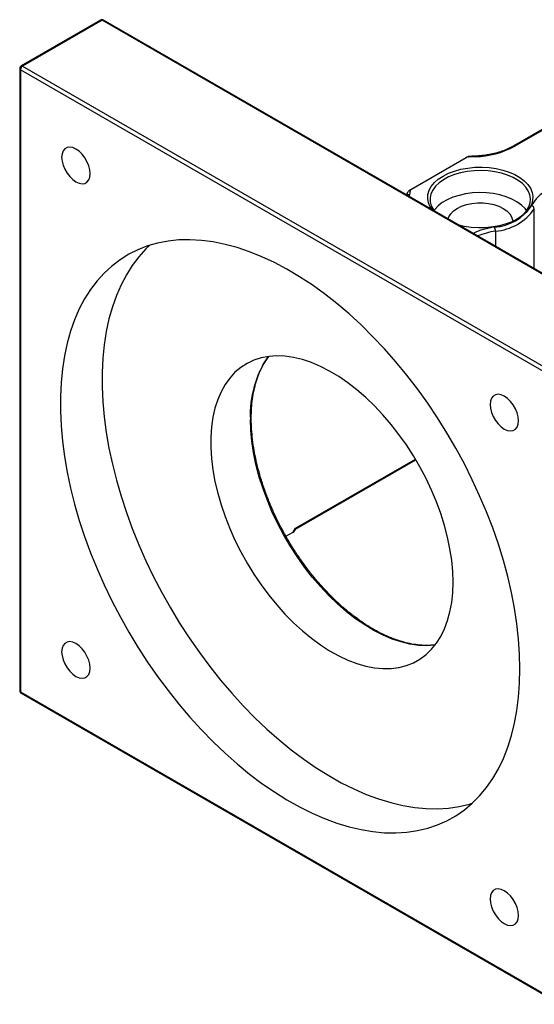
# Model space of a CAD drawing. Header units: millimetres. Extents: x 36 to 282, y 15 to 192.
# Tile 5 of 6: x 198 to 227, y 115 to 171. Entities that reach past the tile are written whole.
import ezdxf

# ---------------------------------------------------------------- set-up
doc = ezdxf.new("R2010")
doc.units = ezdxf.units.MM

msp = doc.modelspace()

# ---------------------------------------------------------------- linework, layer by layer
at = {"color": 7, "linetype": 'Continuous', "lineweight": 25}
for p, q in [((203.0193, 170.5945), (198.5409, 168.0092)), ((203.1026, 170.5862), (198.6243, 168.0009)), ((233.5082, 153.0334), (203.1026, 170.5862)), ((233.5915, 153.0417), (203.1859, 170.5945)), ((198.4576, 167.8648), (198.4576, 132.7536)), ((228.912, 150.244), (198.5064, 167.7968)), ((198.5064, 167.7968), (198.5064, 132.6855)), ((198.6243, 168.0009), (229.0299, 150.4482)), ((228.018, 164.4772), (226.2924, 163.481)), ((228.087, 164.4607), (226.3757, 163.4728)), ((220.5132, 161.0409), (223.6401, 162.846)), ((214.0202, 141.8588), (220.8062, 145.7763)), ((213.4758, 141.4648), (213.8787, 141.6974)), ((213.8787, 141.6974), (214.0201, 141.9151)), ((213.9635, 141.7714), (214.023, 141.8631)), ((198.5064, 132.6855), (228.912, 115.1328)), ((198.5409, 132.6092), (228.9465, 115.0565))]:
    msp.add_line(p, q, dxfattribs=at)
at = {"color": 8, "linetype": 'Continuous', "lineweight": 25}
for p, q in [((220.4438, 160.7468), (220.4261, 160.642)), ((227.4827, 156.5683), (227.4827, 159.953)), ((225.2889, 158.6865), (225.2889, 157.8347)), ((214.0201, 141.9151), (220.7813, 145.8182))]:
    msp.add_line(p, q, dxfattribs=at)
at = {"color": 7, "linetype": 'Continuous', "lineweight": 25, "flags": 128}
for points in [[(202.4273, 161.9311), (202.4072, 162.1486), (202.3479, 162.3784), (202.2524, 162.609), (202.1255, 162.8288), (201.9736, 163.0268), (201.8042, 163.193), (201.6259, 163.3191), (201.4475, 163.3989), (201.2782, 163.4282), (201.1262, 163.4057), (200.9993, 163.3324), (200.9038, 163.2121), (200.8446, 163.0507), (200.8245, 162.8564), (200.8446, 162.6388), (200.9038, 162.409), (200.9993, 162.1784), (201.1262, 161.9587), (201.2782, 161.7607), (201.4475, 161.5945), (201.6259, 161.4683), (201.8042, 161.3886), (201.9736, 161.3592), (202.1255, 161.3818), (202.2524, 161.455), (202.3479, 161.5754), (202.4072, 161.7368), (202.4273, 161.9311)], [(222.3359, 161.7938), (222.6411, 161.9474), (222.9797, 162.0756), (223.3453, 162.176), (223.7313, 162.2467), (224.1303, 162.2864), (224.5349, 162.2944), (224.9377, 162.2705), (225.3311, 162.2152), (225.7078, 162.1294), (226.0607, 162.0148), (226.3834, 161.8736), (226.6697, 161.7083), (226.9143, 161.5221), (227.1128, 161.3183), (227.2613, 161.1009), (227.3572, 160.8738), (227.3986, 160.6413), (227.3848, 160.4076), (227.316, 160.1773), (227.1935, 159.9545), (227.0196, 159.7434), (226.7975, 159.548), (226.5314, 159.3718), (226.2262, 159.2182), (225.8877, 159.09), (225.522, 158.9896), (225.1361, 158.9189), (224.737, 158.8791), (224.3324, 158.8712), (223.9296, 158.8951), (223.5362, 158.9504), (223.248, 159.0129)], [(221.7142, 159.8983), (221.606, 160.0647), (221.5101, 160.2918), (221.4687, 160.5243), (221.4825, 160.7579), (221.5513, 160.9883), (221.6738, 161.2111), (221.8477, 161.4222), (222.0698, 161.6176), (222.3359, 161.7938)], [(226.4835, 159.3448), (226.6356, 159.4446), (226.8623, 159.6315), (227.0418, 159.8348), (227.1705, 160.0506), (227.2459, 160.2746), (227.2666, 160.5025), (227.2321, 160.7298), (227.1432, 160.9521), (227.0015, 161.1652), (226.8099, 161.3648), (226.572, 161.547), (226.2925, 161.7084), (225.9768, 161.8457), (225.6311, 161.9563), (225.262, 162.0381), (224.8769, 162.0894), (224.4831, 162.1093), (224.0884, 162.0974), (223.7003, 162.0538), (223.3266, 161.9795), (222.9744, 161.8759), (222.6506, 161.7451), (222.3615, 161.5894), (222.1127, 161.4121), (221.9091, 161.2165), (221.7547, 161.0064), (221.6524, 160.786), (221.6042, 160.5595), (221.6111, 160.3314), (221.6729, 160.106), (221.7885, 159.8878), (221.8161, 159.8479)], [(227.0513, 159.8479), (226.9582, 159.9645), (226.7546, 160.1601), (226.5058, 160.3374), (226.2167, 160.493), (225.8929, 160.6239), (225.5407, 160.7275), (225.167, 160.8018), (224.779, 160.8453), (224.3842, 160.8573), (223.9904, 160.8374), (223.6053, 160.7861), (223.2362, 160.7043), (222.8905, 160.5937), (222.5748, 160.4563), (222.2953, 160.295), (222.0574, 160.1127), (221.8658, 159.9131), (221.8161, 159.8479)], [(222.6198, 159.3756), (222.6628, 159.4958), (222.7721, 159.6692), (222.9319, 159.8289), (223.1373, 159.9703), (223.3821, 160.0888), (223.6589, 160.1811), (223.9592, 160.2442), (224.2739, 160.2762), (224.5934, 160.2762), (224.9082, 160.2442), (225.2085, 160.1811), (225.4852, 160.0888), (225.73, 159.9703), (225.9354, 159.8289), (226.0952, 159.6692), (226.2045, 159.4958), (226.26, 159.3141), (226.267, 159.2219)], [(226.6728, 133.981), (226.6535, 134.8097), (226.5955, 135.6582), (226.4991, 136.5241), (226.3645, 137.4047), (226.1921, 138.2974), (225.9825, 139.1996), (225.7362, 140.1085), (225.4541, 141.0215), (225.1369, 141.9358), (224.7856, 142.8487), (224.4012, 143.7574), (223.985, 144.6593), (223.538, 145.5517), (223.0618, 146.4319), (222.5576, 147.2973), (222.027, 148.1452), (221.4716, 148.9733), (220.893, 149.7789), (220.293, 150.5597), (219.6733, 151.3133), (219.0359, 152.0376), (218.3825, 152.7303), (217.7152, 153.3894), (217.0359, 154.0129), (216.3467, 154.599), (215.6497, 155.1458), (214.9468, 155.6519), (214.2403, 156.1156), (213.5321, 156.5355), (212.8245, 156.9105), (212.1196, 157.2394), (211.4194, 157.5212), (210.726, 157.7551), (210.0415, 157.9404), (209.368, 158.0765), (208.7074, 158.163), (208.0617, 158.1997), (207.4329, 158.1865), (206.8229, 158.1233), (206.2333, 158.0105), (205.6661, 157.8482), (205.1229, 157.6371), (204.6054, 157.3777), (204.115, 157.0708), (203.6532, 156.7173), (203.2214, 156.3184), (202.821, 155.875), (202.453, 155.3887), (202.1186, 154.8608), (201.8188, 154.293), (201.5545, 153.6869), (201.3265, 153.0442), (201.1354, 152.3671), (200.9819, 151.6574), (200.8663, 150.9172), (200.7891, 150.1489), (200.7504, 149.3546), (200.7504, 148.5368), (200.7891, 147.6979), (200.8663, 146.8404), (200.9819, 145.9669), (201.1354, 145.0799), (201.3265, 144.1821), (201.5545, 143.2762), (201.8188, 142.3649), (202.1186, 141.451), (202.453, 140.537), (202.821, 139.6258), (203.2214, 138.7202), (203.6532, 137.8227), (204.115, 136.9361), (204.6054, 136.063), (205.1229, 135.206), (205.6661, 134.3677), (206.2333, 133.5505), (206.8229, 132.757), (207.4329, 131.9895), (208.0617, 131.2503), (208.7074, 130.5415), (209.368, 129.8654), (210.0415, 129.2238), (210.726, 128.6188), (211.4194, 128.0522), (212.1196, 127.5255), (212.8245, 127.0405), (213.5321, 126.5985), (214.2403, 126.2009), (214.9468, 125.8488), (215.6497, 125.5433), (216.3467, 125.2854), (217.0359, 125.0757), (217.7152, 124.9149), (218.3825, 124.8036), (219.0359, 124.7419), (219.6733, 124.7302), (220.293, 124.7684), (220.893, 124.8565), (221.4716, 124.9941), (222.027, 125.1808), (222.5576, 125.4162), (223.0618, 125.6994), (223.538, 126.0297), (223.985, 126.4061), (224.4012, 126.8274), (224.7856, 127.2924), (225.1369, 127.7997), (225.4541, 128.3478), (225.7362, 128.935), (225.9825, 129.5596), (226.1921, 130.2197), (226.3645, 130.9134), (226.4991, 131.6386), (226.5955, 132.3931), (226.6535, 133.1747), (226.6728, 133.981)], [(205.7979, 157.8909), (205.5784, 157.679), (205.178, 157.2357), (204.81, 156.7494), (204.4756, 156.2215), (204.1758, 155.6537), (203.9115, 155.0475), (203.6835, 154.4049), (203.4925, 153.7277), (203.3389, 153.018), (203.2234, 152.2779), (203.1461, 151.5096), (203.1074, 150.7153), (203.1074, 149.8975), (203.1461, 149.0586), (203.2234, 148.2011), (203.3389, 147.3276), (203.4925, 146.4406), (203.6835, 145.5428), (203.9115, 144.6369), (204.1758, 143.7256), (204.4756, 142.8116), (204.81, 141.8977), (205.178, 140.9865), (205.5784, 140.0808), (206.0102, 139.1834), (206.472, 138.2967), (206.9624, 137.4236), (207.48, 136.5667), (208.0232, 135.7283), (208.5904, 134.9112), (209.1799, 134.1177), (209.7899, 133.3502), (210.4187, 132.611), (211.0644, 131.9022), (211.725, 131.2261), (212.3985, 130.5845), (213.083, 129.9795), (213.7764, 129.4128), (214.4766, 128.8862), (215.1816, 128.4012), (215.8892, 127.9592), (216.5973, 127.5615), (217.3038, 127.2095), (218.0067, 126.904), (218.7038, 126.646), (219.3929, 126.4364), (220.0722, 126.2756), (220.7395, 126.1643), (221.3929, 126.1026), (222.0303, 126.0909), (222.65, 126.1291), (223.25, 126.2171), (223.8286, 126.3547), (223.9776, 126.3993)], [(222.9016, 138.8795), (222.882, 139.4878), (222.8234, 140.1151), (222.7261, 140.758), (222.5906, 141.4128), (222.4178, 142.0756), (222.2086, 142.7427), (221.9642, 143.4103), (221.686, 144.0746), (221.3756, 144.7317), (221.0348, 145.3779), (220.6656, 146.0094), (220.27, 146.6227), (219.8503, 147.2143), (219.409, 147.7807), (218.9485, 148.3188), (218.4715, 148.8254), (217.9807, 149.2976), (217.4789, 149.7327), (216.9691, 150.1283), (216.4541, 150.4821), (215.9369, 150.792), (215.4204, 151.0562), (214.9076, 151.2733), (214.4015, 151.4421), (213.9048, 151.5614), (213.4206, 151.6308), (212.9515, 151.6497), (212.5003, 151.618), (212.0695, 151.536), (211.6615, 151.4041), (211.2788, 151.2231), (210.9236, 150.9939), (210.5978, 150.718), (210.3033, 150.3969), (210.0418, 150.0324), (209.8148, 149.6266), (209.6237, 149.1818), (209.4694, 148.7007), (209.3529, 148.1859), (209.2749, 147.6404), (209.2358, 147.0673), (209.2358, 146.4699), (209.2749, 145.8517), (209.3529, 145.2161), (209.4694, 144.5668), (209.6237, 143.9075), (209.8148, 143.2421), (210.0418, 142.5742), (210.3033, 141.9078), (210.5978, 141.2467), (210.9236, 140.5946), (211.2788, 139.9552), (211.6615, 139.3324), (212.0695, 138.7295), (212.5003, 138.1501), (212.9515, 137.5974), (213.4206, 137.0747), (213.9048, 136.585), (214.4015, 136.131), (214.9076, 135.7153), (215.4204, 135.3404), (215.9369, 135.0083), (216.4541, 134.721), (216.9691, 134.4802), (217.4789, 134.2871), (217.9807, 134.143), (218.4715, 134.0485), (218.9485, 134.0044), (219.409, 134.0108), (219.8503, 134.0676), (220.27, 134.1747), (220.6656, 134.3312), (221.0348, 134.5365), (221.3756, 134.7892), (221.686, 135.0879), (221.9642, 135.431), (222.2086, 135.8164), (222.4178, 136.242), (222.5906, 136.7053), (222.7261, 137.2036), (222.8234, 137.7341), (222.882, 138.2938), (222.9016, 138.8795)], [(226.5939, 147.98), (226.5738, 148.1975), (226.5146, 148.4273), (226.4191, 148.6579), (226.2922, 148.8777), (226.1403, 149.0757), (225.9709, 149.2419), (225.7925, 149.368), (225.6142, 149.4478), (225.4448, 149.4771), (225.2929, 149.4546), (225.166, 149.3813), (225.0705, 149.261), (225.0112, 149.0996), (224.9912, 148.9052), (225.0112, 148.6877), (225.0705, 148.4579), (225.166, 148.2273), (225.2929, 148.0075), (225.4448, 147.8096), (225.6142, 147.6433), (225.7925, 147.5172), (225.9709, 147.4375), (226.1403, 147.4081), (226.2922, 147.4307), (226.4191, 147.5039), (226.5146, 147.6243), (226.5738, 147.7857), (226.5939, 147.98)], [(202.4273, 134.0243), (202.4072, 134.2419), (202.3479, 134.4717), (202.2524, 134.7022), (202.1255, 134.922), (201.9736, 135.12), (201.8042, 135.2862), (201.6259, 135.4124), (201.4475, 135.4921), (201.2782, 135.5215), (201.1262, 135.4989), (200.9993, 135.4256), (200.9038, 135.3053), (200.8446, 135.1439), (200.8245, 134.9496), (200.8446, 134.7321), (200.9038, 134.5023), (200.9993, 134.2717), (201.1262, 134.0519), (201.2782, 133.8539), (201.4475, 133.6877), (201.6259, 133.5615), (201.8042, 133.4818), (201.9736, 133.4525), (202.1255, 133.475), (202.2524, 133.5483), (202.3479, 133.6686), (202.4072, 133.83), (202.4273, 134.0243)], [(226.5939, 120.0732), (226.5738, 120.2907), (226.5146, 120.5205), (226.4191, 120.7511), (226.2922, 120.9709), (226.1403, 121.1689), (225.9709, 121.3351), (225.7925, 121.4613), (225.6142, 121.541), (225.4448, 121.5703), (225.2929, 121.5478), (225.166, 121.4745), (225.0705, 121.3542), (225.0112, 121.1928), (224.9912, 120.9985), (225.0112, 120.7809), (225.0705, 120.5511), (225.166, 120.3206), (225.2929, 120.1008), (225.4448, 119.9028), (225.6142, 119.7366), (225.7925, 119.6104), (225.9709, 119.5307), (226.1403, 119.5013), (226.2922, 119.5239), (226.4191, 119.5972), (226.5146, 119.7175), (226.5738, 119.8789), (226.5939, 120.0732)]]:
    msp.add_lwpolyline(points, dxfattribs=at)
at = {"color": 8, "linetype": 'Continuous', "lineweight": 25, "flags": 128}
msp.add_lwpolyline([(221.8873, 135.3276), (221.8714, 135.3256), (221.4201, 135.2939), (220.951, 135.3128), (220.4668, 135.3821), (219.9702, 135.5015), (219.464, 135.6702), (218.9512, 135.8874), (218.4348, 136.1516), (217.9175, 136.4615), (217.4025, 136.8153), (216.8927, 137.2109), (216.3909, 137.646), (215.9002, 138.1182), (215.4232, 138.6248), (214.9627, 139.1628), (214.5213, 139.7293), (214.1017, 140.3208), (213.7061, 140.9342), (213.3368, 141.5657), (212.996, 142.2119), (212.6857, 142.869), (212.4075, 143.5333), (212.1631, 144.2009), (211.9539, 144.868), (211.781, 145.5308), (211.6456, 146.1856), (211.5482, 146.8285), (211.4896, 147.4558), (211.47, 148.0641)], dxfattribs=at)
at = {"color": 7, "linetype": 'Continuous', "lineweight": 25}
for centre, radius, start, end in [((203.1026, 170.4501), 0.1667, 60.00269, 119.99731), ((198.6243, 167.8648), 0.1667, 119.99731, 180), ((198.7623, 167.7852), 0.2561, 122.60548, 177.39452), ((224.0408, 167.8158), 4.9309, 271.26359, 298.26396), ((224.4274, 156.0942), 6.7976, 92.34324, 96.65095), ((221.8424, 160.572), 1.4096, 160.56861, 172.87336), ((229.2273, 159.0792), 2.1685, 117.75956, 151.46561), ((225.0502, 161.6507), 2.7423, 274.04963, 325.945), ((227.3014, 159.934), 0.1822, 5.97619, 83.45536), ((225.0844, 161.574), 2.8947, 274.04963, 325.945), ((224.6784, 158.6852), 0.6104, 0.12452, 22.14068), ((198.6243, 132.7536), 0.1667, 180, 240.00269)]:
    msp.add_arc(centre, radius, start, end, dxfattribs=at)
at = {"color": 8, "linetype": 'Continuous', "lineweight": 25}
for centre, radius, start, end in [((203.0538, 170.5181), 0.0838, 54.38242, 114.30712), ((203.1514, 170.5181), 0.0838, 65.69288, 125.61758), ((198.541, 167.8732), 0.0838, 185.6948, 245.62534), ((198.5754, 167.9328), 0.0838, 54.38242, 114.30712), ((226.3273, 163.4092), 0.0799, 52.74423, 115.98011), ((224.0999, 162.8909), 0.0498, 354.46764, 30.98511), ((220.4324, 160.5715), 0.1757, 86.27879, 130.7722), ((225.9835, 154.1353), 4.8369, 98.79639, 113.80411), ((226.0125, 154.0486), 4.6941, 98.86863, 111.57999), ((217.1786, 148.3547), 5.716, 145.21135, 182.91428), ((198.541, 132.7619), 0.0838, 185.6948, 245.62534), ((198.5857, 132.6755), 0.0799, 172.74417, 235.94365)]:
    msp.add_arc(centre, radius, start, end, dxfattribs=at)
at = {"color": 7, "linetype": 'Continuous', "lineweight": 25}
for centre, major_axis, ratio, start_param, end_param in [((213.7608, 141.7654), (0.2159, 0.07), 0.4861715, 5.1254451, 5.742908), ((213.9022, 141.9831), (-0.1176, 0.1239), 0.350772, 3.225601, 3.8430638)]:
    msp.add_ellipse(centre, major_axis=major_axis, ratio=ratio, start_param=start_param, end_param=end_param, dxfattribs=at)
for points, knots in [([(226.2924, 163.481), (226.2426, 163.4534), (226.0978, 163.3729), (225.8321, 163.254), (225.4892, 163.1337), (225.122, 163.0375), (224.7365, 162.9672), (224.407, 162.9301), (224.2076, 162.9199), (224.1426, 162.9165)], [0, 0, 0, 0, 0.0868455, 0.2528818, 0.4191732, 0.5856813, 0.7523968, 0.9192759, 1, 1, 1, 1]), ([(223.6401, 162.846), (223.6597, 162.8567), (223.7001, 162.8786), (223.7383, 162.8852), (223.7581, 162.8886)], [0, 0, 0, 0, 0.4839238, 1, 1, 1, 1]), ([(224.1426, 162.9165), (224.0633, 162.9129), (223.9344, 162.9069), (223.8071, 162.8937), (223.7581, 162.8886)], [0, 0, 0, 0, 0.6150593, 1, 1, 1, 1]), ([(220.3132, 160.8171), (220.3129, 160.8161), (220.303, 160.7835), (220.2987, 160.7502), (220.2945, 160.7179)], [0, 0, 0, 0, 0.0289285, 1, 1, 1, 1]), ([(220.3089, 160.7869), (220.3089, 160.7993), (220.3114, 160.8132), (220.3204, 160.841), (220.3269, 160.8551), (220.3492, 160.8951), (220.3679, 160.9192), (220.4272, 160.9838), (220.4705, 161.0163), (220.5132, 161.0409)], [0, 0, 0, 0, 0.125, 0.125, 0.25, 0.25, 0.5, 0.5, 1, 1, 1, 1]), ([(221.8738, 135.3351), (221.7384, 135.3231), (221.465, 135.299), (221.0317, 135.3185), (220.583, 135.3792), (220.1225, 135.4846), (219.6527, 135.6333), (219.1759, 135.8247), (218.6944, 136.058), (218.2107, 136.332), (217.7271, 136.6455), (217.2463, 136.9969), (216.7707, 137.3846), (216.3026, 137.8065), (215.8447, 138.2606), (215.3992, 138.7447), (214.9684, 139.2562), (214.5547, 139.7926), (214.16, 140.351), (213.7865, 140.9288), (213.4361, 141.5229), (213.1105, 142.1302), (212.8116, 142.7477), (212.5407, 143.3722), (212.2992, 144.0005), (212.0884, 144.6293), (211.9093, 145.2554), (211.7628, 145.8755), (211.6495, 146.4865), (211.5701, 147.0853), (211.5274, 147.6344), (211.5164, 148.0781), (211.5234, 148.5106), (211.5529, 148.9615), (211.6217, 149.4722), (211.7238, 149.9554), (211.8588, 150.4085), (212.0249, 150.8306), (212.2248, 151.2151), (212.3807, 151.4727), (212.4779, 151.5902), (212.4892, 151.604)], [0, 0, 0, 0, 0.02639127, 0.05328384, 0.08009149, 0.10683412, 0.13353208, 0.16020276, 0.18685946, 0.21351153, 0.24016366, 0.26681991, 0.29348269, 0.32015304, 0.34683109, 0.37351638, 0.40020808, 0.42690514, 0.45360637, 0.48031053, 0.50701631, 0.53372241, 0.56042715, 0.5871291, 0.61382693, 0.6405193, 0.66720495, 0.69388269, 0.72055148, 0.74721059, 0.77385977, 0.79580733, 0.80979777, 0.83642572, 0.8630531, 0.88968225, 0.91632242, 0.94298693, 0.96969341, 0.99646293, 1, 1, 1, 1])]:
    msp.add_open_spline(points, degree=3, knots=knots, dxfattribs=at)

doc.saveas('drawing.dxf')
